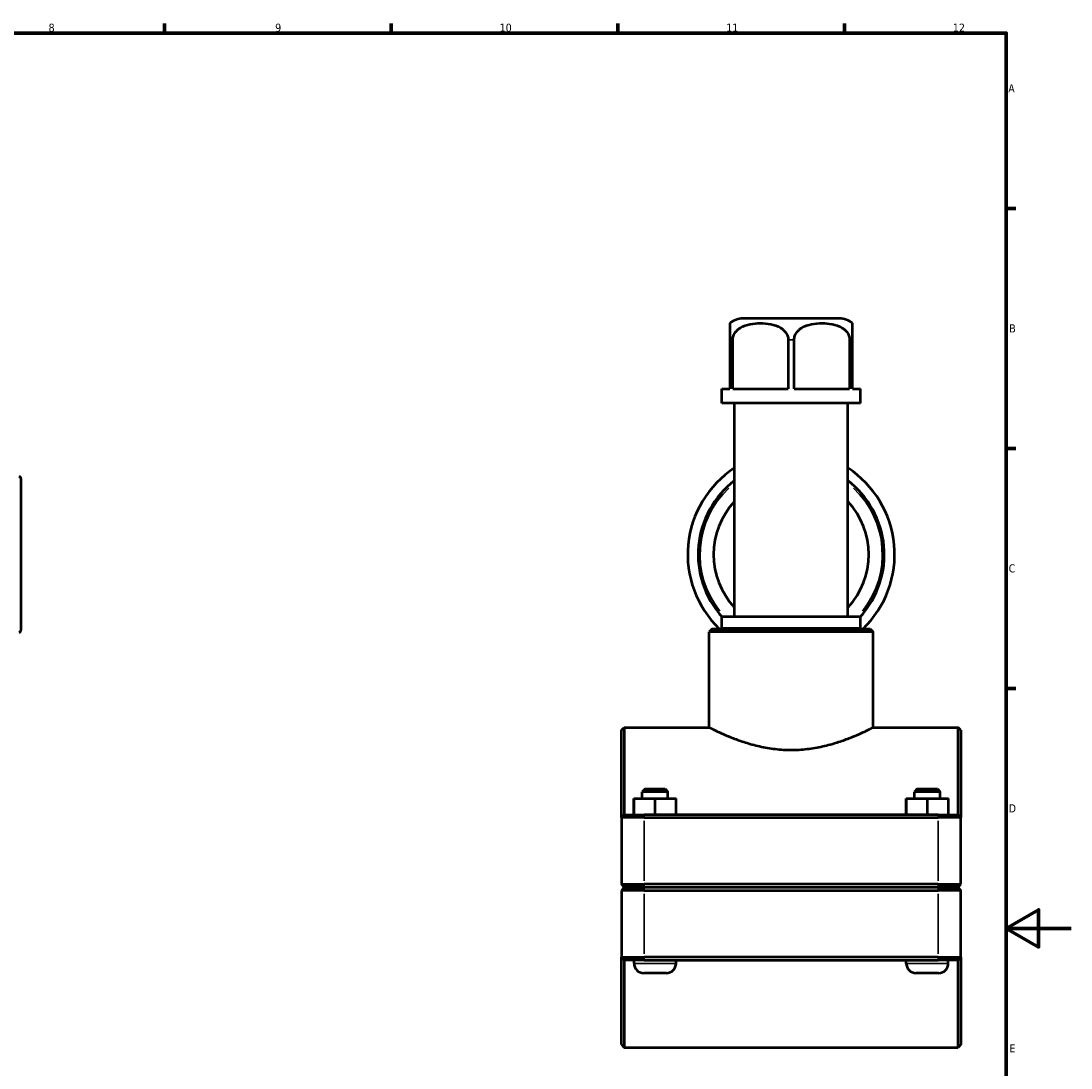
# Model space of a CAD drawing. Header units: millimetres. Extents: x 0 to 904, y -20 to 1297.
# Tile 4 of 5: x 516 to 841, y 254 to 578. Entities that reach past the tile are written whole.
import ezdxf

# ---------------------------------------------------------------- set-up
doc = ezdxf.new("R2010")
doc.units = ezdxf.units.MM
for name, color, linetype, lineweight in [('Border (ISO)', 7, 'Continuous', 70), ('Visible (ISO)', 7, 'Continuous', 50), ('Visible Narrow (ISO)', 7, 'Continuous', 35)]:
    doc.layers.add(name, color=color, linetype=linetype, lineweight=lineweight)
doc.styles.add('Note Text (ISO)', font='tahoma.ttf')

# ---------------------------------------------------------------- blocks, each defined once
blk = doc.blocks.new('Borders Default Border')
at = {"layer": 'Border (ISO)'}
for p, q in [((560.67, 574), (560.67, 576.9)), ((630.75, 574), (630.75, 576.9)), ((700.83, 574), (700.83, 576.9)), ((770.92, 574), (770.92, 576.9)), ((821, 519.75), (823.9, 519.75)), ((821, 445.5), (823.9, 445.5)), ((821, 371.25), (823.9, 371.25))]:
    blk.add_line(p, q, dxfattribs=at)
at = {"layer": 'Border (ISO)', "flags": 128}
for points in [[(20, 20), (20, 574), (821, 574), (821, 20), (20, 20)], [(841, 297), (821, 297), (831, 302.77), (831, 291.23), (821, 297)]]:
    blk.add_lwpolyline(points, dxfattribs=at)
at = {"layer": 'Border (ISO)', "color": 232, "true_color": 0xca0064, "char_height": 2.5, "attachment_point": 7, "style": 'Note Text (ISO)'}
for s, insert in [('8', (524.81, 574.34)), ('9', (594.88, 574.35)), ('10', (664.29, 574.35)), ('11', (734.37, 574.4)), ('12', (804.46, 574.4)), ('A', (821.59, 555.62)), ('B', (821.89, 481.37)), ('C', (821.73, 407.08)), ('D', (821.73, 332.88)), ('E', (821.94, 258.63))]:
    blk.add_mtext(s, dxfattribs=dict(at, insert=insert))

msp = doc.modelspace()

# ---------------------------------------------------------------- linework, layer by layer
at = {"layer": 'Visible (ISO)'}
for p, q in [((769.3373, 485.6774), (739.5901, 485.6774)), ((735.4637, 479.1274), (735.4637, 463.8774)), ((736.3918, 463.8774), (736.3918, 479.1274)), ((753.5357, 479.1274), (753.5357, 463.8774)), ((755.3918, 463.8774), (755.3918, 479.1274)), ((772.5357, 479.1274), (772.5357, 463.8774)), ((773.4637, 463.8774), (773.4637, 479.1274)), ((733.0401, 463.8774), (735.4637, 463.8774)), ((733.0401, 459.4774), (733.0401, 463.8774)), ((736.3918, 463.8774), (753.5357, 463.8774)), ((755.3918, 463.8774), (772.5357, 463.8774)), ((773.4637, 463.8774), (775.8873, 463.8774)), ((775.8873, 459.4774), (775.8873, 463.8774)), ((775.8873, 459.4774), (733.0401, 459.4774)), ((736.9353, 393.4107), (736.9353, 459.4774)), ((771.9921, 393.4107), (771.9921, 459.4774)), ((516.2812, 436.1403), (516.2812, 389.2144)), ((775.8873, 393.4107), (733.0401, 393.4107)), ((733.0401, 389.7774), (733.0401, 393.4107)), ((775.8873, 389.7774), (775.8873, 393.4107)), ((730.0449, 389.6774), (729.1449, 388.7774)), ((730.0449, 389.6774), (778.8825, 389.6774)), ((775.8873, 389.7774), (733.0401, 389.7774)), ((734.9877, 389.6774), (734.9877, 389.7774)), ((773.9397, 389.6774), (773.9397, 389.7774)), ((778.8825, 389.6774), (779.7825, 388.7774)), ((729.1449, 359.1774), (729.1449, 388.7774)), ((779.7825, 388.7774), (729.1449, 388.7774)), ((779.7825, 359.1774), (779.7825, 388.7774)), ((701.9637, 358.2774), (702.8637, 359.1774)), ((701.9637, 331.2774), (701.9637, 358.2774)), ((702.8637, 359.1774), (702.8637, 332.1774)), ((702.8637, 359.1774), (729.1449, 359.1774)), ((779.7825, 359.1774), (806.0637, 359.1774)), ((806.0637, 332.1774), (806.0637, 359.1774)), ((806.9637, 358.2774), (806.0637, 359.1774)), ((806.9637, 358.2774), (806.9637, 331.2774)), ((709.2637, 340.1774), (708.3637, 339.2774)), ((716.3637, 339.2774), (708.3637, 339.2774)), ((708.3637, 337.1774), (708.3637, 339.2774)), ((709.2637, 340.1774), (715.4637, 340.1774)), ((715.4637, 340.1774), (716.3637, 339.2774)), ((716.3637, 337.1774), (716.3637, 339.2774)), ((793.4637, 340.1774), (792.5637, 339.2774)), ((800.5637, 339.2774), (792.5637, 339.2774)), ((792.5637, 337.1774), (792.5637, 339.2774)), ((793.4637, 340.1774), (799.6637, 340.1774)), ((799.6637, 340.1774), (800.5637, 339.2774)), ((800.5637, 337.1774), (800.5637, 339.2774)), ((705.8437, 337.1774), (705.8839, 337.1774)), ((705.8437, 332.1774), (705.8437, 337.1774)), ((705.8839, 337.1774), (712.404, 337.1774)), ((705.8839, 332.1774), (705.8839, 337.1774)), ((712.404, 337.1774), (718.8838, 337.1774)), ((712.404, 332.1774), (712.404, 337.1774)), ((718.8838, 332.1774), (718.8838, 337.1774)), ((790.0437, 337.1774), (790.0839, 337.1774)), ((790.0437, 332.1774), (790.0437, 337.1774)), ((790.0839, 337.1774), (796.604, 337.1774)), ((790.0839, 332.1774), (790.0839, 337.1774)), ((796.604, 337.1774), (803.0838, 337.1774)), ((796.604, 332.1774), (796.604, 337.1774)), ((803.0838, 332.1774), (803.0838, 337.1774)), ((702.8637, 332.1774), (701.9637, 331.2774)), ((709.0137, 331.2774), (701.9637, 331.2774)), ((701.9637, 331.2774), (701.9637, 310.6274)), ((702.8637, 332.1774), (709.0137, 332.1774)), ((799.9137, 332.1774), (709.0137, 332.1774)), ((709.0137, 331.2774), (799.9137, 331.2774)), ((799.9137, 332.1774), (806.0637, 332.1774)), ((806.9637, 331.2774), (799.9137, 331.2774)), ((806.0637, 332.1774), (806.9637, 331.2774)), ((806.9637, 310.6274), (806.9637, 331.2774)), ((702.8637, 309.7274), (701.9637, 310.6274)), ((701.9637, 310.6274), (709.0137, 310.6274)), ((702.8637, 309.6274), (701.9637, 308.7274)), ((709.0137, 308.7274), (701.9637, 308.7274)), ((701.9637, 308.7274), (701.9637, 288.0774)), ((709.0137, 309.7274), (702.8637, 309.7274)), ((702.8637, 309.6274), (709.0137, 309.6274)), ((705.8637, 309.6274), (705.8637, 309.7274)), ((799.9137, 310.6274), (709.0137, 310.6274)), ((709.0137, 309.7274), (799.9137, 309.7274)), ((799.9137, 309.6274), (709.0137, 309.6274)), ((709.0137, 308.7274), (799.9137, 308.7274)), ((718.8637, 309.6274), (718.8637, 309.7274)), ((790.0637, 309.6274), (790.0637, 309.7274)), ((799.9137, 310.6274), (806.9637, 310.6274)), ((806.0637, 309.7274), (799.9137, 309.7274)), ((799.9137, 309.6274), (806.0637, 309.6274)), ((806.9637, 308.7274), (799.9137, 308.7274)), ((803.0637, 309.6274), (803.0637, 309.7274)), ((806.0637, 309.7274), (806.9637, 310.6274)), ((806.0637, 309.6274), (806.9637, 308.7274)), ((806.9637, 288.0774), (806.9637, 308.7274)), ((701.9637, 261.0774), (701.9637, 288.0774)), ((701.9637, 288.0774), (709.0137, 288.0774)), ((702.8637, 287.1774), (701.9637, 288.0774)), ((702.8637, 287.1774), (702.8637, 260.1774)), ((709.0137, 287.1774), (702.8637, 287.1774)), ((705.8637, 286.1774), (705.8637, 287.1774)), ((799.9137, 288.0774), (709.0137, 288.0774)), ((709.0137, 287.1774), (799.9137, 287.1774)), ((718.8637, 286.1774), (718.8637, 287.1774)), ((790.0637, 286.1774), (790.0637, 287.1774)), ((799.9137, 288.0774), (806.9637, 288.0774)), ((806.0637, 287.1774), (799.9137, 287.1774)), ((803.0637, 286.1774), (803.0637, 287.1774)), ((806.0637, 287.1774), (806.9637, 288.0774)), ((806.0637, 260.1774), (806.0637, 287.1774)), ((806.9637, 288.0774), (806.9637, 261.0774)), ((715.8637, 283.1774), (708.8637, 283.1774)), ((800.0637, 283.1774), (793.0637, 283.1774)), ((701.9637, 261.0774), (702.8637, 260.1774)), ((702.8637, 260.1774), (806.0637, 260.1774)), ((806.9637, 261.0774), (806.0637, 260.1774))]:
    msp.add_line(p, q, dxfattribs=at)
for centre, radius, start, end in [((739.5901, 479.1274), 6.55, 90, 129.048996), ((769.3373, 479.1274), 6.55, 50.951004, 90), ((754.4637, 412.6774), 32, 123.213646, 225.951374), ((754.4637, 412.6774), 32, 314.048626, 56.786354), ((515.6412, 436.1403), 0.64, 0, 80), ((754.4637, 412.6774), 28.8, 127.490148, 221.988504), ((754.4637, 412.6774), 28.8, 318.011496, 52.509852), ((754.4637, 412.6774), 24, 136.915744, 223.084256), ((754.4637, 412.6774), 24, 316.915744, 43.084256), ((515.6412, 389.2144), 0.64, 280, 0), ((708.8637, 286.1774), 3, 180, 270), ((715.8637, 286.1774), 3, 270, 0), ((793.0637, 286.1774), 3, 180, 270), ((800.0637, 286.1774), 3, 270, 0)]:
    msp.add_arc(centre, radius, start, end, dxfattribs=at)
for points, knots in [([(735.4637, 484.2142), (735.4637, 484.2142), (735.4637, 483.8701), (735.4637, 482.6491), (735.4637, 482.4564), (735.4637, 482.0161), (735.4637, 481.768), (735.4637, 481.1793), (735.4637, 480.7226), (735.4637, 479.9472), (735.4637, 479.5041), (735.4637, 479.1274)], [2.30203259, 2.30203259, 2.30203259, 2.30203259, 2.99634967, 2.99634967, 3.09942325, 3.09942325, 3.20249683, 3.20249683, 3.34002386, 3.34002386, 3.45304889, 3.45304889, 3.45304889, 3.45304889]), ([(736.3918, 479.1274), (736.3918, 479.5041), (736.4697, 479.9472), (736.7385, 480.7226), (737.0041, 481.1793), (737.4757, 481.768), (737.7206, 482.0161), (738.247, 482.4564), (738.5281, 482.6491), (740.5728, 483.8701), (742.9594, 484.2142), (746.9681, 484.2142), (749.3547, 483.8701), (751.3994, 482.6491), (751.6805, 482.4564), (752.2069, 482.0161), (752.4518, 481.768), (752.9234, 481.1793), (753.189, 480.7226), (753.4577, 479.9472), (753.5357, 479.5041), (753.5357, 479.1274)], [1.1510163, 1.1510163, 1.1510163, 1.1510163, 1.26404133, 1.26404133, 1.40156835, 1.40156835, 1.50464194, 1.50464194, 1.60771552, 1.60771552, 2.30203259, 2.30203259, 2.99634967, 2.99634967, 3.09942325, 3.09942325, 3.20249683, 3.20249683, 3.34002386, 3.34002386, 3.45304889, 3.45304889, 3.45304889, 3.45304889]), ([(755.3918, 479.1274), (755.3918, 479.5041), (755.4697, 479.9472), (755.7385, 480.7226), (756.0041, 481.1793), (756.4757, 481.768), (756.7206, 482.0161), (757.247, 482.4564), (757.5281, 482.6491), (759.5728, 483.8701), (761.9594, 484.2142), (765.9681, 484.2142), (768.3547, 483.8701), (770.3994, 482.6491), (770.6805, 482.4564), (771.2069, 482.0161), (771.4518, 481.768), (771.9234, 481.1793), (772.189, 480.7226), (772.4577, 479.9472), (772.5357, 479.5041), (772.5357, 479.1274)], [1.1510163, 1.1510163, 1.1510163, 1.1510163, 1.26404133, 1.26404133, 1.40156835, 1.40156835, 1.50464194, 1.50464194, 1.60771552, 1.60771552, 2.30203259, 2.30203259, 2.99634967, 2.99634967, 3.09942325, 3.09942325, 3.20249683, 3.20249683, 3.34002386, 3.34002386, 3.45304889, 3.45304889, 3.45304889, 3.45304889]), ([(773.4637, 479.1274), (773.4637, 479.5041), (773.4637, 479.9472), (773.4637, 480.7226), (773.4637, 481.1793), (773.4637, 481.768), (773.4637, 482.0161), (773.4637, 482.4564), (773.4637, 482.6491), (773.4637, 483.8701), (773.4637, 484.2142), (773.4637, 484.2142)], [1.1510163, 1.1510163, 1.1510163, 1.1510163, 1.26404133, 1.26404133, 1.40156835, 1.40156835, 1.50464194, 1.50464194, 1.60771552, 1.60771552, 2.30203259, 2.30203259, 2.30203259, 2.30203259]), ([(729.1449, 359.1774), (729.1449, 359.1774), (729.3032, 359.0958), (729.959, 358.7652), (730.4563, 358.5163), (731.7582, 357.8897), (732.5638, 357.5118), (734.4121, 356.6943), (735.455, 356.2553), (737.6696, 355.3961), (738.9221, 354.944), (741.6558, 354.0797), (743.137, 353.6684), (746.2433, 352.9728), (747.8715, 352.6888), (751.1685, 352.3082), (752.8375, 352.2122), (754.4637, 352.2122)], [11.6914143, 11.6914143, 11.6914143, 11.6914143, 12.17781853, 12.17781853, 12.66422276, 12.66422276, 13.15062698, 13.15062698, 13.63703121, 13.63703121, 14.12491151, 14.12491151, 14.61279181, 14.61279181, 15.10067211, 15.10067211, 15.58855241, 15.58855241, 15.58855241, 15.58855241]), ([(754.4637, 352.2122), (756.09, 352.2122), (757.7589, 352.3082), (761.056, 352.6888), (762.6842, 352.9728), (765.7905, 353.6684), (767.2717, 354.0797), (770.0054, 354.944), (771.2579, 355.3961), (773.4725, 356.2553), (774.5154, 356.6943), (776.3637, 357.5118), (777.1693, 357.8897), (778.4712, 358.5163), (778.9685, 358.7652), (779.6243, 359.0958), (779.7825, 359.1774), (779.7825, 359.1774)], [0, 0, 0, 0, 0.4878803, 0.4878803, 0.9757606, 0.9757606, 1.4636409, 1.4636409, 1.9515212, 1.9515212, 2.43792542, 2.43792542, 2.92432965, 2.92432965, 3.41073388, 3.41073388, 3.8971381, 3.8971381, 3.8971381, 3.8971381])]:
    msp.add_open_spline(points, degree=3, knots=knots, dxfattribs=at)
at = {"layer": 'Visible Narrow (ISO)'}
for p, q in [((736.3421, 479.1274), (735.5068, 479.1274)), ((755.2991, 479.1274), (753.6284, 479.1274)), ((773.4207, 479.1274), (772.5854, 479.1274)), ((709.0137, 332.1324), (709.0137, 331.3224)), ((799.9137, 332.1324), (799.9137, 331.3224)), ((709.0137, 311.6599), (709.0137, 330.2449)), ((799.9137, 330.2449), (799.9137, 311.6599)), ((709.0137, 309.7724), (709.0137, 310.5824)), ((709.0137, 309.5824), (709.0137, 308.7724)), ((799.9137, 309.7724), (799.9137, 310.5824)), ((799.9137, 309.5824), (799.9137, 308.7724)), ((709.0137, 289.1099), (709.0137, 307.6949)), ((799.9137, 307.6949), (799.9137, 289.1099)), ((705.9438, 286.1774), (718.7837, 286.1774)), ((709.0137, 287.2224), (709.0137, 288.0324)), ((790.1438, 286.1774), (802.9837, 286.1774)), ((799.9137, 287.2224), (799.9137, 288.0324))]:
    msp.add_line(p, q, dxfattribs=at)
for start, end in [(133.229598, 218.437804), (321.562196, 46.770402)]:
    msp.add_arc((754.4637, 412.6774), 28.16, start, end, dxfattribs=at)

# ---------------------------------------------------------------- block references
msp.add_blockref('Borders Default Border', (0, 0))

doc.saveas('drawing.dxf')
